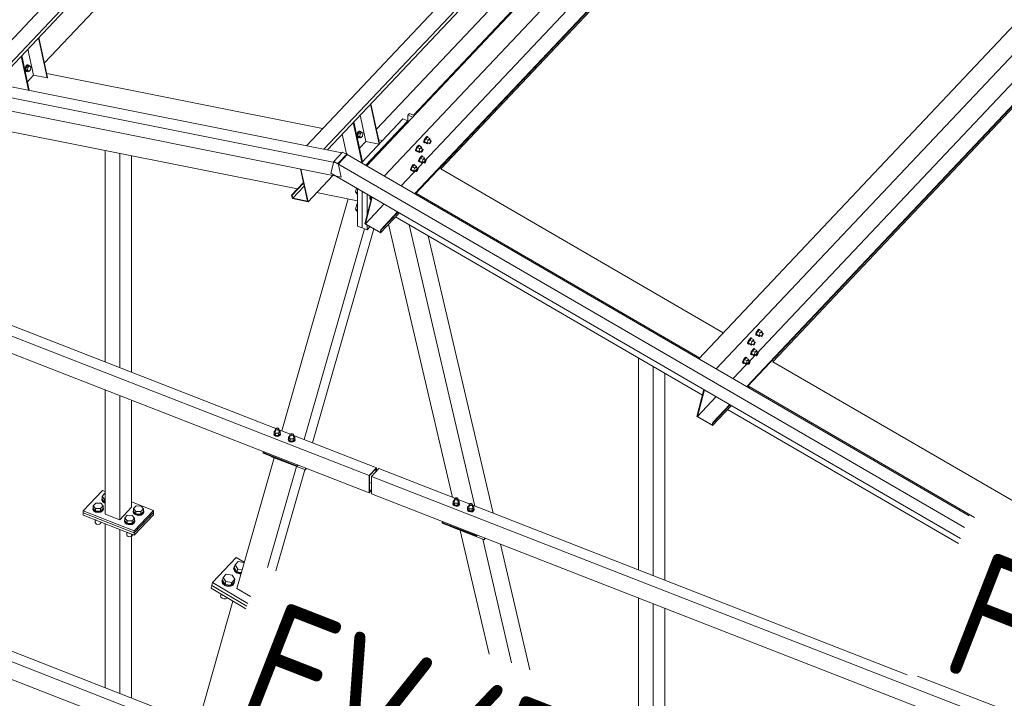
# Model space of a CAD drawing. Header units: millimetres. Extents: x -681 to 506, y -45 to 794.
# Tile 42 of 256: x -503 to -464, y 312 to 338. Entities that reach past the tile are written whole.
import ezdxf

# ---------------------------------------------------------------- set-up
doc = ezdxf.new("R2010")
doc.units = ezdxf.units.MM
doc.header["$LTSCALE"] = 0.6
doc.linetypes.add('XKITLINE00', pattern=[0])
for name, color, linetype, lineweight in [('Bolt', 7, 'Continuous', 0), ('Part', 2, 'Continuous', 0), ('PartMark', 3, 'Continuous', 0)]:
    doc.layers.add(name, color=color, linetype=linetype, lineweight=lineweight)
doc.styles.add('ISOCPEUR', font='ISOCPEUR.TTF')

msp = doc.modelspace()

# ---------------------------------------------------------------- linework, layer by layer
at = {"layer": 'Bolt', "color": 3, "linetype": 'XKITLINE00', "lineweight": 0}
for p, q in [((-502.762, 336.497), (-502.778, 336.43)), ((-502.778, 336.43), (-502.776, 336.366)), ((-502.776, 336.366), (-502.755, 336.321)), ((-502.73, 336.548), (-502.762, 336.497)), ((-502.755, 336.425), (-502.738, 336.492)), ((-502.753, 336.361), (-502.755, 336.425)), ((-502.731, 336.316), (-502.753, 336.361)), ((-502.731, 336.484), (-502.743, 336.371)), ((-502.743, 336.371), (-502.696, 336.321)), ((-502.743, 336.371), (-502.674, 336.357)), ((-502.738, 336.492), (-502.707, 336.544)), ((-502.671, 336.548), (-502.731, 336.484)), ((-502.731, 336.484), (-502.661, 336.471)), ((-502.693, 336.57), (-502.73, 336.548)), ((-502.707, 336.544), (-502.669, 336.566)), ((-502.693, 336.57), (-502.669, 336.566)), ((-502.674, 336.357), (-502.661, 336.471)), ((-502.626, 336.307), (-502.674, 336.357)), ((-502.671, 336.548), (-502.601, 336.534)), ((-502.669, 336.566), (-502.635, 336.552)), ((-502.661, 336.471), (-502.601, 336.534)), ((-502.635, 336.552), (-502.629, 336.54)), ((-502.566, 336.37), (-502.626, 336.307)), ((-502.601, 336.534), (-502.554, 336.484)), ((-502.554, 336.484), (-502.566, 336.37)), ((-502.755, 336.321), (-502.721, 336.308)), ((-502.697, 336.303), (-502.731, 336.316)), ((-502.721, 336.308), (-502.697, 336.303)), ((-502.674, 336.317), (-502.697, 336.303)), ((-502.696, 336.321), (-502.626, 336.307)), ((-489.754, 333.901), (-489.77, 333.834)), ((-489.77, 333.834), (-489.768, 333.769)), ((-489.768, 333.769), (-489.747, 333.725)), ((-489.722, 333.952), (-489.754, 333.901)), ((-489.747, 333.829), (-489.73, 333.896)), ((-489.744, 333.765), (-489.747, 333.829)), ((-489.747, 333.725), (-489.713, 333.711)), ((-489.723, 333.72), (-489.744, 333.765)), ((-489.723, 333.888), (-489.735, 333.775)), ((-489.735, 333.775), (-489.687, 333.724)), ((-489.735, 333.775), (-489.666, 333.761)), ((-489.73, 333.896), (-489.699, 333.947)), ((-489.663, 333.952), (-489.723, 333.888)), ((-489.723, 333.888), (-489.653, 333.874)), ((-489.689, 333.707), (-489.723, 333.72)), ((-489.684, 333.974), (-489.722, 333.952)), ((-489.713, 333.711), (-489.689, 333.707)), ((-489.699, 333.947), (-489.661, 333.969)), ((-489.666, 333.72), (-489.689, 333.707)), ((-489.687, 333.724), (-489.618, 333.71)), ((-489.684, 333.974), (-489.661, 333.969)), ((-489.666, 333.761), (-489.653, 333.874)), ((-489.618, 333.71), (-489.666, 333.761)), ((-489.663, 333.952), (-489.593, 333.938)), ((-489.661, 333.969), (-489.627, 333.956)), ((-489.653, 333.874), (-489.593, 333.938)), ((-489.627, 333.956), (-489.621, 333.943)), ((-489.558, 333.774), (-489.618, 333.71)), ((-489.593, 333.938), (-489.546, 333.888)), ((-489.546, 333.888), (-489.558, 333.774)), ((-487.104, 333.691), (-487.138, 333.631)), ((-487.079, 333.674), (-487.13, 333.568)), ((-487.115, 333.617), (-487.081, 333.677)), ((-487.066, 333.739), (-487.104, 333.691)), ((-487.081, 333.677), (-487.043, 333.726)), ((-487.016, 333.741), (-487.079, 333.674)), ((-486.986, 333.62), (-487.079, 333.674)), ((-487.035, 333.764), (-487.066, 333.739)), ((-487.043, 333.726), (-487.011, 333.75)), ((-487.018, 333.758), (-487.035, 333.764)), ((-487.018, 333.758), (-486.995, 333.744)), ((-487.016, 333.741), (-486.923, 333.687)), ((-487.011, 333.75), (-486.995, 333.744)), ((-486.995, 333.744), (-486.996, 333.729)), ((-486.923, 333.687), (-486.986, 333.62)), ((-486.91, 333.648), (-486.923, 333.687)), ((-486.921, 333.626), (-486.91, 333.648)), ((-487.455, 333.295), (-487.476, 333.24)), ((-487.421, 333.355), (-487.455, 333.295)), ((-487.453, 333.226), (-487.432, 333.281)), ((-487.396, 333.338), (-487.447, 333.232)), ((-487.432, 333.281), (-487.398, 333.341)), ((-487.383, 333.404), (-487.421, 333.355)), ((-487.398, 333.341), (-487.36, 333.39)), ((-487.333, 333.405), (-487.396, 333.338)), ((-487.303, 333.284), (-487.396, 333.338)), ((-487.352, 333.428), (-487.383, 333.404)), ((-487.36, 333.39), (-487.328, 333.415)), ((-487.354, 333.179), (-487.303, 333.284)), ((-487.335, 333.422), (-487.352, 333.428)), ((-487.335, 333.422), (-487.312, 333.408)), ((-487.333, 333.405), (-487.24, 333.351)), ((-487.328, 333.415), (-487.312, 333.408)), ((-487.312, 333.408), (-487.313, 333.393)), ((-487.24, 333.351), (-487.303, 333.284)), ((-487.255, 333.3), (-487.18, 333.257)), ((-487.227, 333.313), (-487.24, 333.351)), ((-487.238, 333.29), (-487.227, 333.313)), ((-487.204, 333.248), (-487.189, 333.26)), ((-487.189, 333.26), (-487.18, 333.257)), ((-487.18, 333.257), (-487.182, 333.239)), ((-487.161, 333.54), (-487.159, 333.575)), ((-487.161, 333.54), (-487.138, 333.526)), ((-487.138, 333.631), (-487.159, 333.575)), ((-487.138, 333.526), (-487.136, 333.562)), ((-487.122, 333.52), (-487.138, 333.526)), ((-487.136, 333.562), (-487.115, 333.617)), ((-487.037, 333.514), (-487.13, 333.568)), ((-487.13, 333.568), (-487.117, 333.53)), ((-487.112, 333.527), (-487.122, 333.52)), ((-487.117, 333.53), (-487.024, 333.476)), ((-487.037, 333.514), (-486.986, 333.62)), ((-487.037, 333.514), (-487.024, 333.476)), ((-487.024, 333.476), (-486.988, 333.514)), ((-487.009, 333.527), (-486.935, 333.484)), ((-486.938, 333.636), (-486.863, 333.593)), ((-486.935, 333.484), (-486.934, 333.502)), ((-486.927, 333.481), (-486.935, 333.484)), ((-486.934, 333.502), (-486.923, 333.529)), ((-486.911, 333.493), (-486.927, 333.481)), ((-486.923, 333.529), (-486.906, 333.559)), ((-486.892, 333.517), (-486.911, 333.493)), ((-486.906, 333.559), (-486.887, 333.584)), ((-486.875, 333.547), (-486.892, 333.517)), ((-486.887, 333.584), (-486.872, 333.596)), ((-486.865, 333.575), (-486.875, 333.547)), ((-486.872, 333.596), (-486.863, 333.593)), ((-486.863, 333.593), (-486.865, 333.575)), ((-487.478, 333.204), (-487.476, 333.24)), ((-487.478, 333.204), (-487.455, 333.191)), ((-487.455, 333.191), (-487.453, 333.226)), ((-487.439, 333.184), (-487.455, 333.191)), ((-487.354, 333.179), (-487.447, 333.232)), ((-487.447, 333.232), (-487.434, 333.194)), ((-487.429, 333.192), (-487.439, 333.184)), ((-487.434, 333.194), (-487.341, 333.14)), ((-487.335, 332.875), (-487.356, 332.82)), ((-487.354, 333.179), (-487.341, 333.14)), ((-487.341, 333.14), (-487.305, 333.179)), ((-487.301, 332.935), (-487.335, 332.875)), ((-487.277, 332.918), (-487.327, 332.813)), ((-487.326, 333.191), (-487.252, 333.148)), ((-487.312, 332.862), (-487.278, 332.922)), ((-487.263, 332.984), (-487.301, 332.935)), ((-487.278, 332.922), (-487.24, 332.97)), ((-487.214, 332.985), (-487.277, 332.918)), ((-487.184, 332.864), (-487.277, 332.918)), ((-487.232, 333.008), (-487.263, 332.984)), ((-487.252, 333.148), (-487.251, 333.166)), ((-487.244, 333.145), (-487.252, 333.148)), ((-487.251, 333.166), (-487.24, 333.193)), ((-487.228, 333.157), (-487.244, 333.145)), ((-487.24, 333.193), (-487.223, 333.223)), ((-487.24, 332.97), (-487.209, 332.995)), ((-487.215, 333.002), (-487.232, 333.008)), ((-487.209, 333.181), (-487.228, 333.157)), ((-487.223, 333.223), (-487.204, 333.248)), ((-487.215, 333.002), (-487.192, 332.989)), ((-487.214, 332.985), (-487.121, 332.931)), ((-487.192, 333.211), (-487.209, 333.181)), ((-487.209, 332.995), (-487.192, 332.989)), ((-487.192, 332.989), (-487.193, 332.973)), ((-487.182, 333.239), (-487.192, 333.211)), ((-487.121, 332.931), (-487.184, 332.864)), ((-487.135, 332.88), (-487.061, 332.837)), ((-487.108, 332.893), (-487.121, 332.931)), ((-487.118, 332.871), (-487.108, 332.893)), ((-487.676, 332.449), (-487.673, 332.484)), ((-487.652, 332.539), (-487.673, 332.484)), ((-487.618, 332.599), (-487.652, 332.539)), ((-487.65, 332.471), (-487.629, 332.526)), ((-487.594, 332.582), (-487.644, 332.477)), ((-487.629, 332.526), (-487.595, 332.586)), ((-487.581, 332.648), (-487.618, 332.599)), ((-487.595, 332.586), (-487.557, 332.635)), ((-487.531, 332.649), (-487.594, 332.582)), ((-487.501, 332.528), (-487.594, 332.582)), ((-487.549, 332.673), (-487.581, 332.648)), ((-487.557, 332.635), (-487.526, 332.659)), ((-487.551, 332.423), (-487.501, 332.528)), ((-487.532, 332.666), (-487.549, 332.673)), ((-487.532, 332.666), (-487.509, 332.653)), ((-487.531, 332.649), (-487.438, 332.595)), ((-487.526, 332.659), (-487.509, 332.653)), ((-487.509, 332.653), (-487.51, 332.637)), ((-487.438, 332.595), (-487.501, 332.528)), ((-487.452, 332.544), (-487.378, 332.501)), ((-487.425, 332.557), (-487.438, 332.595)), ((-487.436, 332.535), (-487.425, 332.557)), ((-487.421, 332.468), (-487.402, 332.492)), ((-487.402, 332.492), (-487.386, 332.504)), ((-487.379, 332.483), (-487.39, 332.456)), ((-487.386, 332.504), (-487.378, 332.501)), ((-487.378, 332.501), (-487.379, 332.483)), ((-487.359, 332.784), (-487.356, 332.82)), ((-487.359, 332.784), (-487.336, 332.771)), ((-487.336, 332.771), (-487.333, 332.806)), ((-487.319, 332.765), (-487.336, 332.771)), ((-487.333, 332.806), (-487.312, 332.862)), ((-487.234, 332.759), (-487.327, 332.813)), ((-487.327, 332.813), (-487.314, 332.774)), ((-487.31, 332.772), (-487.319, 332.765)), ((-487.314, 332.774), (-487.221, 332.721)), ((-487.234, 332.759), (-487.184, 332.864)), ((-487.234, 332.759), (-487.221, 332.721)), ((-487.221, 332.721), (-487.185, 332.759)), ((-487.207, 332.771), (-487.133, 332.728)), ((-487.133, 332.728), (-487.131, 332.746)), ((-487.124, 332.725), (-487.133, 332.728)), ((-487.131, 332.746), (-487.121, 332.774)), ((-487.109, 332.737), (-487.124, 332.725)), ((-487.121, 332.774), (-487.104, 332.804)), ((-487.09, 332.762), (-487.109, 332.737)), ((-487.104, 332.804), (-487.085, 332.828)), ((-487.073, 332.792), (-487.09, 332.762)), ((-487.085, 332.828), (-487.069, 332.84)), ((-487.062, 332.819), (-487.073, 332.792)), ((-487.069, 332.84), (-487.061, 332.837)), ((-487.061, 332.837), (-487.062, 332.819)), ((-487.676, 332.449), (-487.653, 332.435)), ((-487.653, 332.435), (-487.65, 332.471)), ((-487.636, 332.429), (-487.653, 332.435)), ((-487.551, 332.423), (-487.644, 332.477)), ((-487.644, 332.477), (-487.631, 332.439)), ((-487.627, 332.436), (-487.636, 332.429)), ((-487.631, 332.439), (-487.538, 332.385)), ((-487.551, 332.423), (-487.538, 332.385)), ((-487.538, 332.385), (-487.502, 332.423)), ((-487.524, 332.436), (-487.45, 332.392)), ((-487.45, 332.392), (-487.448, 332.41)), ((-487.441, 332.389), (-487.45, 332.392)), ((-487.448, 332.41), (-487.438, 332.438)), ((-487.426, 332.402), (-487.441, 332.389)), ((-487.438, 332.438), (-487.421, 332.468)), ((-487.407, 332.426), (-487.426, 332.402)), ((-487.39, 332.456), (-487.407, 332.426)), ((-489.826, 331.599), (-489.786, 331.746)), ((-489.757, 331.572), (-489.826, 331.599)), ((-489.826, 331.599), (-489.766, 331.509)), ((-489.766, 331.509), (-489.757, 331.506)), ((-489.273, 331.373), (-489.263, 331.442)), ((-489.273, 331.373), (-489.256, 331.298)), ((-489.235, 331.358), (-489.226, 331.421)), ((-489.219, 331.286), (-489.235, 331.358)), ((-489.228, 331.366), (-489.215, 331.414)), ((-489.201, 331.355), (-489.228, 331.366)), ((-489.228, 331.366), (-489.206, 331.333)), ((-489.766, 331.135), (-489.826, 330.918)), ((-489.757, 331.145), (-489.766, 331.135)), ((-489.766, 331.135), (-489.757, 331.131)), ((-489.256, 331.298), (-489.22, 331.282)), ((-489.757, 330.891), (-489.826, 330.918)), ((-489.826, 330.918), (-489.766, 330.829)), ((-489.766, 330.829), (-489.757, 330.825)), ((-474.153, 325.989), (-474.151, 326.024)), ((-474.153, 325.989), (-474.13, 325.975)), ((-474.13, 326.079), (-474.151, 326.024)), ((-474.096, 326.139), (-474.13, 326.079)), ((-474.13, 325.975), (-474.128, 326.011)), ((-474.114, 325.969), (-474.13, 325.975)), ((-474.128, 326.011), (-474.106, 326.066)), ((-474.071, 326.122), (-474.122, 326.017)), ((-474.029, 325.963), (-474.122, 326.017)), ((-474.122, 326.017), (-474.109, 325.979)), ((-474.104, 325.976), (-474.114, 325.969)), ((-474.109, 325.979), (-474.016, 325.925)), ((-474.106, 326.066), (-474.072, 326.126)), ((-474.058, 326.188), (-474.096, 326.139)), ((-474.072, 326.126), (-474.035, 326.175)), ((-474.008, 326.189), (-474.071, 326.122)), ((-473.978, 326.068), (-474.071, 326.122)), ((-474.027, 326.213), (-474.058, 326.188)), ((-474.035, 326.175), (-474.003, 326.199)), ((-474.029, 325.963), (-473.978, 326.068)), ((-474.029, 325.963), (-474.016, 325.925)), ((-474.01, 326.206), (-474.027, 326.213)), ((-474.016, 325.925), (-473.98, 325.963)), ((-474.01, 326.206), (-473.987, 326.193)), ((-474.008, 326.189), (-473.915, 326.135)), ((-474.003, 326.199), (-473.987, 326.193)), ((-474.001, 325.976), (-473.927, 325.932)), ((-473.987, 326.193), (-473.988, 326.177)), ((-473.915, 326.135), (-473.978, 326.068)), ((-473.93, 326.084), (-473.855, 326.041)), ((-473.927, 325.932), (-473.926, 325.95)), ((-473.919, 325.929), (-473.927, 325.932)), ((-473.926, 325.95), (-473.915, 325.978)), ((-473.903, 325.942), (-473.919, 325.929)), ((-473.902, 326.097), (-473.915, 326.135)), ((-473.915, 325.978), (-473.898, 326.008)), ((-473.913, 326.075), (-473.902, 326.097)), ((-473.884, 325.966), (-473.903, 325.942)), ((-473.898, 326.008), (-473.879, 326.032)), ((-473.867, 325.996), (-473.884, 325.966)), ((-473.879, 326.032), (-473.864, 326.044)), ((-473.857, 326.024), (-473.867, 325.996)), ((-473.864, 326.044), (-473.855, 326.041)), ((-473.855, 326.041), (-473.857, 326.024)), ((-474.47, 325.653), (-474.468, 325.688)), ((-474.47, 325.653), (-474.447, 325.639)), ((-474.447, 325.744), (-474.468, 325.688)), ((-474.413, 325.804), (-474.447, 325.744)), ((-474.447, 325.639), (-474.445, 325.675)), ((-474.431, 325.633), (-474.447, 325.639)), ((-474.445, 325.675), (-474.424, 325.73)), ((-474.388, 325.786), (-474.439, 325.681)), ((-474.346, 325.627), (-474.439, 325.681)), ((-474.439, 325.681), (-474.426, 325.643)), ((-474.421, 325.64), (-474.431, 325.633)), ((-474.426, 325.643), (-474.333, 325.589)), ((-474.424, 325.73), (-474.39, 325.79)), ((-474.375, 325.852), (-474.413, 325.804)), ((-474.39, 325.79), (-474.352, 325.839)), ((-474.325, 325.853), (-474.388, 325.786)), ((-474.295, 325.733), (-474.388, 325.786)), ((-474.344, 325.877), (-474.375, 325.852)), ((-474.352, 325.839), (-474.32, 325.863)), ((-474.346, 325.627), (-474.295, 325.733)), ((-474.346, 325.627), (-474.333, 325.589)), ((-474.327, 325.87), (-474.344, 325.877)), ((-474.333, 325.589), (-474.297, 325.627)), ((-474.327, 325.87), (-474.304, 325.857)), ((-474.325, 325.853), (-474.232, 325.799)), ((-474.32, 325.863), (-474.304, 325.857)), ((-474.318, 325.64), (-474.244, 325.597)), ((-474.304, 325.857), (-474.305, 325.842)), ((-474.232, 325.799), (-474.295, 325.733)), ((-474.247, 325.749), (-474.172, 325.705)), ((-474.244, 325.597), (-474.243, 325.614)), ((-474.236, 325.593), (-474.244, 325.597)), ((-474.243, 325.614), (-474.232, 325.642)), ((-474.22, 325.606), (-474.236, 325.593)), ((-474.219, 325.761), (-474.232, 325.799)), ((-474.232, 325.642), (-474.215, 325.672)), ((-474.23, 325.739), (-474.219, 325.761)), ((-474.201, 325.63), (-474.22, 325.606)), ((-474.215, 325.672), (-474.196, 325.696)), ((-474.184, 325.66), (-474.201, 325.63)), ((-474.196, 325.696), (-474.181, 325.709)), ((-474.174, 325.688), (-474.184, 325.66)), ((-474.181, 325.709), (-474.172, 325.705)), ((-474.172, 325.705), (-474.174, 325.688)), ((-474.351, 325.233), (-474.348, 325.269)), ((-474.351, 325.233), (-474.328, 325.22)), ((-474.327, 325.324), (-474.348, 325.269)), ((-474.328, 325.22), (-474.325, 325.255)), ((-474.311, 325.213), (-474.328, 325.22)), ((-474.293, 325.384), (-474.327, 325.324)), ((-474.325, 325.255), (-474.304, 325.31)), ((-474.269, 325.367), (-474.319, 325.261)), ((-474.226, 325.208), (-474.319, 325.261)), ((-474.319, 325.261), (-474.306, 325.223)), ((-474.302, 325.221), (-474.311, 325.213)), ((-474.306, 325.223), (-474.213, 325.169)), ((-474.304, 325.31), (-474.27, 325.37)), ((-474.255, 325.433), (-474.293, 325.384)), ((-474.27, 325.37), (-474.232, 325.419)), ((-474.206, 325.434), (-474.269, 325.367)), ((-474.176, 325.313), (-474.269, 325.367)), ((-474.224, 325.457), (-474.255, 325.433)), ((-474.232, 325.419), (-474.201, 325.444)), ((-474.226, 325.208), (-474.176, 325.313)), ((-474.226, 325.208), (-474.213, 325.169)), ((-474.207, 325.451), (-474.224, 325.457)), ((-474.213, 325.169), (-474.177, 325.208)), ((-474.207, 325.451), (-474.184, 325.437)), ((-474.206, 325.434), (-474.113, 325.38)), ((-474.201, 325.444), (-474.184, 325.437)), ((-474.199, 325.22), (-474.125, 325.177)), ((-474.184, 325.437), (-474.185, 325.422)), ((-474.113, 325.38), (-474.176, 325.313)), ((-474.127, 325.329), (-474.053, 325.286)), ((-474.125, 325.177), (-474.123, 325.195)), ((-474.116, 325.174), (-474.125, 325.177)), ((-474.123, 325.195), (-474.113, 325.222)), ((-474.101, 325.186), (-474.116, 325.174)), ((-474.1, 325.341), (-474.113, 325.38)), ((-474.113, 325.222), (-474.096, 325.252)), ((-474.11, 325.319), (-474.1, 325.341)), ((-474.082, 325.21), (-474.101, 325.186)), ((-474.096, 325.252), (-474.077, 325.277)), ((-474.065, 325.24), (-474.082, 325.21)), ((-474.077, 325.277), (-474.061, 325.289)), ((-474.054, 325.268), (-474.065, 325.24)), ((-474.061, 325.289), (-474.053, 325.286)), ((-474.053, 325.286), (-474.054, 325.268)), ((-474.668, 324.897), (-474.665, 324.933)), ((-474.668, 324.897), (-474.645, 324.884)), ((-474.644, 324.988), (-474.665, 324.933)), ((-474.645, 324.884), (-474.642, 324.919)), ((-474.628, 324.877), (-474.645, 324.884)), ((-474.61, 325.048), (-474.644, 324.988)), ((-474.642, 324.919), (-474.621, 324.975)), ((-474.586, 325.031), (-474.636, 324.926)), ((-474.543, 324.872), (-474.636, 324.926)), ((-474.636, 324.926), (-474.623, 324.887)), ((-474.619, 324.885), (-474.628, 324.877)), ((-474.623, 324.887), (-474.53, 324.833)), ((-474.621, 324.975), (-474.587, 325.035)), ((-474.572, 325.097), (-474.61, 325.048)), ((-474.587, 325.035), (-474.549, 325.083)), ((-474.523, 325.098), (-474.586, 325.031)), ((-474.493, 324.977), (-474.586, 325.031)), ((-474.541, 325.121), (-474.572, 325.097)), ((-474.549, 325.083), (-474.518, 325.108)), ((-474.543, 324.872), (-474.493, 324.977)), ((-474.543, 324.872), (-474.53, 324.833)), ((-474.524, 325.115), (-474.541, 325.121)), ((-474.53, 324.833), (-474.494, 324.872)), ((-474.524, 325.115), (-474.501, 325.101)), ((-474.523, 325.098), (-474.43, 325.044)), ((-474.518, 325.108), (-474.501, 325.101)), ((-474.516, 324.884), (-474.442, 324.841)), ((-474.501, 325.101), (-474.502, 325.086)), ((-474.43, 325.044), (-474.493, 324.977)), ((-474.444, 324.993), (-474.37, 324.95)), ((-474.442, 324.841), (-474.44, 324.859)), ((-474.433, 324.838), (-474.442, 324.841)), ((-474.44, 324.859), (-474.43, 324.886)), ((-474.418, 324.85), (-474.433, 324.838)), ((-474.417, 325.006), (-474.43, 325.044)), ((-474.43, 324.886), (-474.413, 324.916)), ((-474.427, 324.983), (-474.417, 325.006)), ((-474.399, 324.875), (-474.418, 324.85)), ((-474.413, 324.916), (-474.394, 324.941)), ((-474.382, 324.905), (-474.399, 324.875)), ((-474.394, 324.941), (-474.378, 324.953)), ((-474.371, 324.932), (-474.382, 324.905)), ((-474.378, 324.953), (-474.37, 324.95)), ((-474.37, 324.95), (-474.371, 324.932)), ((-493.032, 322.121), (-493.021, 322.146)), ((-493.016, 322.077), (-493.032, 322.121)), ((-493.032, 322.099), (-493.032, 322.121)), ((-493.032, 322.099), (-493.016, 322.056)), ((-492.966, 322.264), (-493.021, 322.205)), ((-493.021, 322.205), (-492.962, 322.137)), ((-493.021, 322.12), (-493.021, 322.205)), ((-492.962, 322.052), (-493.021, 322.12)), ((-492.968, 322.045), (-493.016, 322.077)), ((-492.966, 322.307), (-492.956, 322.328)), ((-492.958, 322.285), (-492.966, 322.307)), ((-492.966, 322.205), (-492.966, 322.307)), ((-492.962, 322.137), (-492.841, 322.135)), ((-492.962, 322.137), (-492.962, 322.052)), ((-492.934, 322.269), (-492.958, 322.285)), ((-492.956, 322.328), (-492.931, 322.343)), ((-492.901, 322.263), (-492.934, 322.269)), ((-492.931, 322.343), (-492.898, 322.349)), ((-492.867, 322.268), (-492.901, 322.263)), ((-492.898, 322.349), (-492.865, 322.343)), ((-492.842, 322.284), (-492.867, 322.268)), ((-492.865, 322.343), (-492.841, 322.326)), ((-492.833, 322.305), (-492.842, 322.284)), ((-492.841, 322.326), (-492.833, 322.305)), ((-492.841, 322.135), (-492.777, 322.202)), ((-492.841, 322.05), (-492.841, 322.135)), ((-492.841, 322.05), (-492.777, 322.117)), ((-492.785, 322.074), (-492.835, 322.043)), ((-492.833, 322.203), (-492.833, 322.305)), ((-492.833, 322.267), (-492.777, 322.202)), ((-492.766, 322.117), (-492.785, 322.074)), ((-492.785, 322.053), (-492.766, 322.095)), ((-492.777, 322.202), (-492.777, 322.117)), ((-492.777, 322.147), (-492.766, 322.117)), ((-492.766, 322.095), (-492.766, 322.117)), ((-492.396, 322.085), (-492.386, 322.106)), ((-492.388, 322.063), (-492.396, 322.085)), ((-492.396, 321.982), (-492.396, 322.085)), ((-492.386, 322.106), (-492.361, 322.121)), ((-492.361, 322.121), (-492.328, 322.126)), ((-492.328, 322.126), (-492.295, 322.12)), ((-492.295, 322.12), (-492.271, 322.104)), ((-492.263, 322.083), (-492.272, 322.061)), ((-492.271, 322.104), (-492.263, 322.083)), ((-492.263, 321.981), (-492.263, 322.083)), ((-493.016, 322.056), (-492.968, 322.024)), ((-492.902, 322.033), (-492.968, 322.045)), ((-492.968, 322.024), (-492.902, 322.012)), ((-492.962, 322.052), (-492.841, 322.05)), ((-492.835, 322.043), (-492.902, 322.033)), ((-492.902, 322.012), (-492.835, 322.022)), ((-492.835, 322.022), (-492.785, 322.053)), ((-492.463, 321.898), (-492.451, 321.923)), ((-492.446, 321.855), (-492.463, 321.898)), ((-492.463, 321.877), (-492.463, 321.898)), ((-492.463, 321.877), (-492.446, 321.834)), ((-492.396, 322.042), (-492.451, 321.983)), ((-492.451, 321.983), (-492.392, 321.914)), ((-492.451, 321.898), (-492.451, 321.983)), ((-492.392, 321.829), (-492.451, 321.898)), ((-492.398, 321.823), (-492.446, 321.855)), ((-492.446, 321.834), (-492.398, 321.802)), ((-492.332, 321.811), (-492.398, 321.823)), ((-492.398, 321.802), (-492.332, 321.789)), ((-492.392, 321.914), (-492.271, 321.913)), ((-492.392, 321.914), (-492.392, 321.829)), ((-492.392, 321.829), (-492.271, 321.828)), ((-492.364, 322.047), (-492.388, 322.063)), ((-492.331, 322.041), (-492.364, 322.047)), ((-492.265, 321.821), (-492.332, 321.811)), ((-492.332, 321.789), (-492.265, 321.8)), ((-492.297, 322.046), (-492.331, 322.041)), ((-492.272, 322.061), (-492.297, 322.046)), ((-492.271, 321.913), (-492.207, 321.98)), ((-492.271, 321.828), (-492.271, 321.913)), ((-492.271, 321.828), (-492.207, 321.895)), ((-492.215, 321.852), (-492.265, 321.821)), ((-492.265, 321.8), (-492.215, 321.831)), ((-492.263, 322.044), (-492.207, 321.98)), ((-492.196, 321.894), (-492.215, 321.852)), ((-492.215, 321.831), (-492.196, 321.873)), ((-492.207, 321.98), (-492.207, 321.895)), ((-492.207, 321.925), (-492.196, 321.894)), ((-492.196, 321.873), (-492.196, 321.894)), ((-499.758, 319.666), (-499.658, 319.772)), ((-499.658, 319.772), (-499.636, 319.771)), ((-500.103, 319.3), (-500.004, 319.405)), ((-500.004, 319.405), (-499.811, 319.403)), ((-499.811, 319.403), (-499.719, 319.294)), ((-499.771, 319.56), (-499.758, 319.589)), ((-499.745, 319.493), (-499.771, 319.56)), ((-499.771, 319.534), (-499.771, 319.56)), ((-499.745, 319.468), (-499.771, 319.534)), ((-499.758, 319.56), (-499.758, 319.666)), ((-499.665, 319.558), (-499.758, 319.666)), ((-499.665, 319.451), (-499.758, 319.56)), ((-499.672, 319.444), (-499.745, 319.493)), ((-499.745, 319.468), (-499.672, 319.418)), ((-499.672, 319.444), (-499.636, 319.437)), ((-499.672, 319.418), (-499.636, 319.412)), ((-499.665, 319.451), (-499.665, 319.558)), ((-499.665, 319.558), (-499.636, 319.557)), ((-499.636, 319.451), (-499.665, 319.451)), ((-486.018, 319.384), (-486.006, 319.41)), ((-486.001, 319.341), (-486.018, 319.384)), ((-486.018, 319.363), (-486.018, 319.384)), ((-485.951, 319.528), (-486.006, 319.469)), ((-486.006, 319.469), (-485.948, 319.401)), ((-486.006, 319.384), (-486.006, 319.469)), ((-486.006, 319.384), (-485.948, 319.316)), ((-485.951, 319.571), (-485.942, 319.592)), ((-485.943, 319.549), (-485.951, 319.571)), ((-485.951, 319.469), (-485.951, 319.571)), ((-485.826, 319.399), (-485.948, 319.401)), ((-485.948, 319.401), (-485.948, 319.316)), ((-485.919, 319.533), (-485.943, 319.549)), ((-485.942, 319.592), (-485.917, 319.607)), ((-485.886, 319.527), (-485.919, 319.533)), ((-485.917, 319.607), (-485.883, 319.613)), ((-485.853, 319.532), (-485.886, 319.527)), ((-485.883, 319.613), (-485.85, 319.606)), ((-485.828, 319.548), (-485.853, 319.532)), ((-485.85, 319.606), (-485.826, 319.59)), ((-485.818, 319.569), (-485.828, 319.548)), ((-485.826, 319.59), (-485.818, 319.569)), ((-485.763, 319.466), (-485.826, 319.399)), ((-485.826, 319.399), (-485.826, 319.314)), ((-485.826, 319.314), (-485.763, 319.381)), ((-485.818, 319.467), (-485.818, 319.569)), ((-485.818, 319.531), (-485.763, 319.466)), ((-485.751, 319.381), (-485.771, 319.338)), ((-485.763, 319.466), (-485.763, 319.381)), ((-485.763, 319.411), (-485.751, 319.381)), ((-485.751, 319.359), (-485.751, 319.381)), ((-485.381, 319.348), (-485.372, 319.37)), ((-485.372, 319.37), (-485.347, 319.385)), ((-485.347, 319.385), (-485.313, 319.39)), ((-485.313, 319.39), (-485.28, 319.384)), ((-485.28, 319.384), (-485.256, 319.368)), ((-485.256, 319.368), (-485.248, 319.347)), ((-500.117, 319.193), (-500.103, 319.222)), ((-500.091, 319.127), (-500.117, 319.193)), ((-500.117, 319.168), (-500.117, 319.193)), ((-500.091, 319.101), (-500.117, 319.168)), ((-500.103, 319.193), (-500.103, 319.3)), ((-500.011, 319.191), (-500.103, 319.3)), ((-500.011, 319.085), (-500.103, 319.193)), ((-500.018, 319.078), (-500.091, 319.127)), ((-500.091, 319.101), (-500.018, 319.052)), ((-499.916, 319.058), (-500.018, 319.078)), ((-500.018, 319.052), (-499.916, 319.033)), ((-500.011, 319.085), (-500.011, 319.191)), ((-499.818, 319.189), (-500.011, 319.191)), ((-500.011, 319.085), (-499.818, 319.082)), ((-499.812, 319.075), (-499.916, 319.058)), ((-499.916, 319.033), (-499.812, 319.049)), ((-499.719, 319.294), (-499.818, 319.189)), ((-499.818, 319.082), (-499.818, 319.189)), ((-499.818, 319.082), (-499.719, 319.188)), ((-499.735, 319.122), (-499.812, 319.075)), ((-499.812, 319.049), (-499.735, 319.097)), ((-499.706, 319.188), (-499.735, 319.122)), ((-499.735, 319.097), (-499.706, 319.162)), ((-499.719, 319.188), (-499.719, 319.294)), ((-499.719, 319.222), (-499.706, 319.188)), ((-499.706, 319.162), (-499.706, 319.188)), ((-498.536, 319.078), (-498.523, 319.107)), ((-498.511, 319.012), (-498.536, 319.078)), ((-498.536, 319.053), (-498.536, 319.078)), ((-498.511, 318.986), (-498.536, 319.053)), ((-498.523, 319.184), (-498.423, 319.29)), ((-498.523, 319.078), (-498.523, 319.184)), ((-498.43, 319.076), (-498.523, 319.184)), ((-498.43, 318.97), (-498.523, 319.078)), ((-498.437, 318.962), (-498.511, 319.012)), ((-498.511, 318.986), (-498.437, 318.937)), ((-498.43, 318.97), (-498.43, 319.076)), ((-498.238, 319.073), (-498.43, 319.076)), ((-498.423, 319.29), (-498.23, 319.287)), ((-498.138, 319.179), (-498.238, 319.073)), ((-498.238, 318.967), (-498.138, 319.073)), ((-498.238, 318.967), (-498.238, 319.073)), ((-498.155, 319.007), (-498.231, 318.959)), ((-498.231, 318.934), (-498.155, 318.981)), ((-498.23, 319.287), (-498.138, 319.179)), ((-498.125, 319.072), (-498.155, 319.007)), ((-498.155, 318.981), (-498.125, 319.047)), ((-498.138, 319.073), (-498.138, 319.179)), ((-498.138, 319.107), (-498.125, 319.072)), ((-498.125, 319.047), (-498.125, 319.072)), ((-486.018, 319.363), (-486.001, 319.32)), ((-485.954, 319.309), (-486.001, 319.341)), ((-486.001, 319.32), (-485.954, 319.288)), ((-485.887, 319.297), (-485.954, 319.309)), ((-485.954, 319.288), (-485.887, 319.276)), ((-485.948, 319.316), (-485.826, 319.314)), ((-485.82, 319.307), (-485.887, 319.297)), ((-485.887, 319.276), (-485.82, 319.286)), ((-485.771, 319.338), (-485.82, 319.307)), ((-485.82, 319.286), (-485.771, 319.317)), ((-485.771, 319.317), (-485.751, 319.359)), ((-485.448, 319.162), (-485.437, 319.187)), ((-485.432, 319.119), (-485.448, 319.162)), ((-485.448, 319.141), (-485.448, 319.162)), ((-485.448, 319.141), (-485.432, 319.098)), ((-485.381, 319.306), (-485.437, 319.247)), ((-485.437, 319.247), (-485.378, 319.178)), ((-485.437, 319.162), (-485.437, 319.247)), ((-485.437, 319.162), (-485.378, 319.093)), ((-485.384, 319.087), (-485.432, 319.119)), ((-485.432, 319.098), (-485.384, 319.066)), ((-485.318, 319.075), (-485.384, 319.087)), ((-485.384, 319.066), (-485.318, 319.053)), ((-485.373, 319.327), (-485.381, 319.348)), ((-485.381, 319.246), (-485.381, 319.348)), ((-485.256, 319.177), (-485.378, 319.178)), ((-485.378, 319.178), (-485.378, 319.093)), ((-485.378, 319.093), (-485.256, 319.092)), ((-485.349, 319.311), (-485.373, 319.327)), ((-485.316, 319.305), (-485.349, 319.311)), ((-485.251, 319.085), (-485.318, 319.075)), ((-485.318, 319.053), (-485.251, 319.064)), ((-485.283, 319.31), (-485.316, 319.305)), ((-485.258, 319.325), (-485.283, 319.31)), ((-485.248, 319.347), (-485.258, 319.325)), ((-485.193, 319.244), (-485.256, 319.177)), ((-485.256, 319.177), (-485.256, 319.092)), ((-485.256, 319.092), (-485.193, 319.159)), ((-485.201, 319.116), (-485.251, 319.085)), ((-485.251, 319.064), (-485.201, 319.095)), ((-485.248, 319.244), (-485.248, 319.347)), ((-485.248, 319.308), (-485.193, 319.244)), ((-485.181, 319.158), (-485.201, 319.116)), ((-485.201, 319.095), (-485.181, 319.137)), ((-485.193, 319.244), (-485.193, 319.159)), ((-485.193, 319.188), (-485.181, 319.158)), ((-485.181, 319.137), (-485.181, 319.158)), ((-500.029, 318.748), (-500.011, 318.727)), ((-500.022, 318.639), (-500.022, 318.741)), ((-500.008, 318.603), (-500.022, 318.639)), ((-500.011, 318.727), (-500.011, 318.741)), ((-500.011, 318.727), (-499.974, 318.727)), ((-500.008, 318.603), (-499.969, 318.576)), ((-499.858, 318.575), (-499.816, 318.6)), ((-499.816, 318.6), (-499.8, 318.636)), ((-499.8, 318.636), (-499.8, 318.659)), ((-498.882, 318.712), (-498.869, 318.741)), ((-498.856, 318.645), (-498.882, 318.712)), ((-498.882, 318.686), (-498.882, 318.712)), ((-498.856, 318.62), (-498.882, 318.686)), ((-498.869, 318.818), (-498.769, 318.924)), ((-498.869, 318.712), (-498.869, 318.818)), ((-498.776, 318.71), (-498.869, 318.818)), ((-498.776, 318.603), (-498.869, 318.712)), ((-498.783, 318.596), (-498.856, 318.645)), ((-498.856, 318.62), (-498.783, 318.57)), ((-498.681, 318.577), (-498.783, 318.596)), ((-498.776, 318.603), (-498.776, 318.71)), ((-498.584, 318.707), (-498.776, 318.71)), ((-498.776, 318.603), (-498.584, 318.6)), ((-498.769, 318.924), (-498.576, 318.921)), ((-498.484, 318.813), (-498.584, 318.707)), ((-498.584, 318.6), (-498.584, 318.707)), ((-498.584, 318.6), (-498.484, 318.706)), ((-498.5, 318.64), (-498.577, 318.593)), ((-498.577, 318.568), (-498.5, 318.615)), ((-498.576, 318.921), (-498.484, 318.813)), ((-498.471, 318.706), (-498.5, 318.64)), ((-498.5, 318.615), (-498.471, 318.681)), ((-498.484, 318.706), (-498.484, 318.813)), ((-498.484, 318.74), (-498.471, 318.706)), ((-498.471, 318.681), (-498.471, 318.706)), ((-498.335, 318.943), (-498.437, 318.962)), ((-498.437, 318.937), (-498.335, 318.918)), ((-498.43, 318.97), (-498.238, 318.967)), ((-498.231, 318.959), (-498.335, 318.943)), ((-498.335, 318.918), (-498.231, 318.934)), ((-499.969, 318.576), (-499.913, 318.566)), ((-499.913, 318.566), (-499.858, 318.575)), ((-498.794, 318.267), (-498.776, 318.246)), ((-498.787, 318.157), (-498.787, 318.259)), ((-498.783, 318.57), (-498.681, 318.551)), ((-498.776, 318.246), (-498.776, 318.26)), ((-498.776, 318.246), (-498.739, 318.245)), ((-498.577, 318.593), (-498.681, 318.577)), ((-498.681, 318.551), (-498.577, 318.568)), ((-498.774, 318.121), (-498.787, 318.157)), ((-498.774, 318.121), (-498.734, 318.095)), ((-498.734, 318.095), (-498.679, 318.084)), ((-498.679, 318.084), (-498.623, 318.093)), ((-498.623, 318.093), (-498.581, 318.119)), ((-498.581, 318.119), (-498.565, 318.154)), ((-498.565, 318.154), (-498.565, 318.177)), ((-494.549, 316.98), (-494.429, 317.107)), ((-494.429, 317.107), (-494.203, 317.071)), ((-494.197, 317.062), (-494.203, 317.071)), ((-494.603, 316.84), (-494.594, 316.87)), ((-494.603, 316.84), (-494.575, 316.747)), ((-494.594, 316.87), (-494.558, 316.954)), ((-494.566, 316.776), (-494.594, 316.87)), ((-494.581, 316.868), (-494.549, 316.98)), ((-494.474, 316.705), (-494.581, 316.868)), ((-494.575, 316.747), (-494.49, 316.668)), ((-494.481, 316.698), (-494.566, 316.776)), ((-494.558, 316.954), (-494.556, 316.955)), ((-494.442, 316.817), (-494.549, 316.98)), ((-494.49, 316.668), (-494.371, 316.625)), ((-494.362, 316.655), (-494.481, 316.698)), ((-494.474, 316.705), (-494.442, 316.817)), ((-494.306, 316.678), (-494.474, 316.705)), ((-494.274, 316.79), (-494.442, 316.817)), ((-495.064, 316.352), (-495.055, 316.382)), ((-495.064, 316.352), (-495.036, 316.258)), ((-495.055, 316.382), (-495.019, 316.465)), ((-495.027, 316.288), (-495.055, 316.382)), ((-495.042, 316.38), (-495.01, 316.491)), ((-495.042, 316.38), (-494.935, 316.217)), ((-494.942, 316.209), (-495.027, 316.288)), ((-495.019, 316.465), (-495.017, 316.466)), ((-495.01, 316.491), (-494.89, 316.618)), ((-494.903, 316.329), (-495.01, 316.491)), ((-494.935, 316.217), (-494.903, 316.329)), ((-494.677, 316.293), (-494.903, 316.329)), ((-494.89, 316.618), (-494.664, 316.582)), ((-494.709, 316.181), (-494.589, 316.308)), ((-494.709, 316.181), (-494.677, 316.293)), ((-494.557, 316.419), (-494.677, 316.293)), ((-494.664, 316.582), (-494.557, 316.419)), ((-494.576, 316.305), (-494.612, 316.222)), ((-494.589, 316.308), (-494.557, 316.419)), ((-494.584, 316.276), (-494.576, 316.305)), ((-494.583, 316.329), (-494.576, 316.305)), ((-494.371, 316.625), (-494.321, 316.627)), ((-494.312, 316.657), (-494.362, 316.655)), ((-495.036, 316.258), (-494.951, 316.179)), ((-494.951, 316.179), (-494.832, 316.137)), ((-494.824, 316.166), (-494.942, 316.209)), ((-494.935, 316.217), (-494.709, 316.181)), ((-494.832, 316.137), (-494.711, 316.141)), ((-494.703, 316.171), (-494.824, 316.166)), ((-494.711, 316.141), (-494.621, 316.192)), ((-494.612, 316.222), (-494.703, 316.171)), ((-494.621, 316.192), (-494.584, 316.276)), ((-495.117, 315.767), (-495.098, 315.833)), ((-495.117, 315.767), (-495.102, 315.716)), ((-495.102, 315.716), (-495.056, 315.673)), ((-495.057, 315.791), (-495.076, 315.82)), ((-495.057, 315.791), (-495.053, 315.806)), ((-495.017, 315.785), (-495.057, 315.791)), ((-495.056, 315.673), (-494.991, 315.65)), ((-494.991, 315.65), (-494.925, 315.653)), ((-494.925, 315.653), (-494.875, 315.68)), ((-494.875, 315.68), (-494.869, 315.696))]:
    msp.add_line(p, q, dxfattribs=at)
at = {"layer": 'Part', "color": 2, "linetype": 'XKITLINE00', "lineweight": 0}
for p, q in [((-504.071, 335.865), (-467.359, 374.753)), ((-503.937, 335.838), (-467.329, 374.617)), ((-488.707, 332.209), (-451.988, 371.104)), ((-488.047, 331.826), (-452.379, 369.608)), ((-487.514, 331.517), (-451.777, 369.372)), ((-487.496, 331.506), (-451.759, 369.361)), ((-486.488, 332.491), (-451.788, 369.248)), ((-502.015, 336.648), (-471.553, 368.916)), ((-475.697, 324.659), (-438.98, 363.553)), ((-475.037, 324.277), (-439.371, 362.057)), ((-474.505, 323.967), (-438.769, 361.821)), ((-474.486, 323.957), (-438.751, 361.81)), ((-473.48, 324.94), (-438.78, 361.697)), ((-504.758, 336.002), (-485.175, 356.747)), ((-491.752, 333.404), (-479.733, 346.136)), ((-491.065, 333.266), (-479.301, 345.728)), ((-490.932, 333.24), (-479.217, 345.649)), ((-489.007, 334.051), (-478.604, 345.071)), ((-489.395, 332.608), (-478.089, 344.584)), ((-478.114, 344.608), (-487.563, 334.599)), ((-544.567, 341.36), (-489.299, 319.803)), ((-543.641, 341.68), (-489.299, 320.484)), ((-476.385, 325.058), (-462.13, 340.158)), ((-514.638, 337.977), (-490.36, 333.125)), ((-501.908, 336.059), (-502.249, 337.627)), ((-501.891, 336.077), (-502.231, 337.646)), ((-502.438, 336.164), (-502.661, 337.191)), ((-512.349, 337.084), (-490.508, 332.72)), ((-502.633, 335.578), (-502.923, 336.913)), ((-502.611, 335.573), (-502.906, 336.931)), ((-509.605, 336.013), (-490.39, 332.174)), ((-502.683, 335.905), (-502.438, 336.164)), ((-502.438, 336.164), (-501.908, 336.059)), ((-501.924, 336.229), (-491.121, 334.072)), ((-501.908, 336.059), (-501.891, 336.077)), ((-488.901, 333.467), (-489.241, 335.031)), ((-488.884, 333.485), (-489.223, 335.049)), ((-489.43, 333.568), (-489.653, 334.595)), ((-487.97, 334.453), (-489.6, 332.727)), ((-487.78, 334.379), (-487.97, 334.453)), ((-487.776, 334.598), (-487.718, 334.659)), ((-487.776, 334.378), (-487.776, 334.598)), ((-487.776, 334.598), (-487.586, 334.524)), ((-487.718, 334.659), (-487.528, 334.585)), ((-504.361, 334.162), (-492.1, 331.714)), ((-489.576, 332.752), (-489.915, 334.316)), ((-489.558, 332.771), (-489.898, 334.335)), ((-489.432, 332.629), (-487.78, 334.379)), ((-489.432, 332.629), (-487.78, 334.379)), ((-487.78, 334.379), (-487.738, 334.363)), ((-490.182, 333.09), (-490.349, 333.857)), ((-489.675, 333.308), (-489.43, 333.568)), ((-489.43, 333.568), (-488.905, 333.463)), ((-488.916, 333.632), (-488.772, 333.604)), ((-499.636, 324.934), (-499.636, 333.219)), ((-499.066, 324.711), (-499.066, 333.105)), ((-498.605, 324.531), (-498.605, 333.013)), ((-490.68, 332.786), (-490.334, 333.153)), ((-490.508, 332.72), (-490.162, 333.086)), ((-490.157, 333.059), (-490.485, 332.711)), ((-490.334, 333.153), (-490.248, 333.103)), ((-490.248, 333.103), (-490.162, 333.086)), ((-490.162, 333.086), (-490.157, 333.059)), ((-490.162, 333.053), (-465.788, 318.909)), ((-491.711, 331.232), (-491.985, 332.492)), ((-491.688, 331.21), (-491.966, 332.489)), ((-490.798, 332.333), (-490.68, 332.786)), ((-490.68, 332.786), (-465.968, 318.447)), ((-490.39, 332.174), (-490.508, 332.72)), ((-490.485, 332.711), (-490.483, 332.701)), ((-489.668, 332.767), (-489.579, 332.749)), ((-486.489, 332.491), (-475.429, 326.071)), ((-491.688, 331.21), (-490.717, 332.239)), ((-466.134, 318.021), (-490.798, 332.333)), ((-492.331, 331.469), (-491.869, 331.959)), ((-492.313, 331.466), (-491.865, 331.94)), ((-492.287, 331.347), (-491.839, 331.822)), ((-489.757, 330.255), (-489.757, 331.729)), ((-492.331, 331.469), (-492.313, 331.466)), ((-492.302, 331.333), (-492.331, 331.469)), ((-492.287, 331.347), (-492.313, 331.466)), ((-492.302, 331.333), (-491.688, 331.21)), ((-491.711, 331.232), (-492.287, 331.347)), ((-491.353, 331.565), (-489.757, 331.247)), ((-489.567, 330.181), (-489.567, 331.619)), ((-489.567, 331.618), (-489.567, 330.181)), ((-489.465, 330.343), (-489.189, 331.399)), ((-489.171, 331.389), (-489.443, 330.348)), ((-489.377, 330.682), (-489.377, 331.508)), ((-487.446, 331.477), (-487.411, 331.514)), ((-487.411, 331.514), (-476.351, 325.094)), ((-492.715, 322.234), (-490.114, 331.318)), ((-489.443, 330.348), (-488.712, 331.122)), ((-488.852, 329.987), (-488.11, 330.773)), ((-488.841, 330.112), (-488.179, 330.813)), ((-488.822, 330.101), (-488.16, 330.802)), ((-488.26, 330.615), (-476.237, 323.635)), ((-489.567, 330.181), (-489.757, 330.255)), ((-489.567, 330.181), (-489.377, 330.107)), ((-488.852, 329.987), (-489.465, 330.343)), ((-489.443, 330.348), (-488.867, 330.013)), ((-489.377, 330.107), (-489.377, 330.292)), ((-489.377, 330.107), (-489.264, 330.227)), ((-486.027, 319.625), (-488.532, 330.326)), ((-485.15, 319.283), (-487.73, 330.307)), ((-491.838, 321.892), (-489.475, 330.145)), ((-491.513, 321.765), (-489.115, 330.14)), ((-488.867, 330.013), (-488.841, 330.112)), ((-488.822, 330.101), (-488.852, 329.987)), ((-488.841, 330.112), (-488.822, 330.101)), ((-484.437, 319.005), (-486.981, 329.873)), ((-509.709, 328.862), (-489.011, 320.789)), ((-478.741, 316.783), (-478.741, 325.089)), ((-473.481, 324.94), (-462.421, 318.52)), ((-478.171, 316.561), (-478.171, 324.759)), ((-477.71, 316.381), (-477.71, 324.491)), ((-499.636, 318.974), (-499.636, 323.835)), ((-499.066, 318.752), (-499.066, 323.613)), ((-476.457, 322.792), (-476.18, 323.851)), ((-476.162, 323.84), (-476.435, 322.796)), ((-474.436, 323.928), (-474.403, 323.963)), ((-474.403, 323.963), (-465.581, 318.842)), ((-528.334, 323.36), (-495.898, 310.708)), ((-498.605, 319.24), (-498.605, 323.433)), ((-476.435, 322.796), (-475.702, 323.573)), ((-475.844, 322.436), (-475.1, 323.224)), ((-475.833, 322.56), (-475.169, 323.264)), ((-475.814, 322.55), (-475.15, 323.253)), ((-528.622, 323.054), (-449.878, 292.34)), ((-475.252, 323.064), (-466.214, 317.817)), ((-475.844, 322.436), (-476.457, 322.792)), ((-476.435, 322.796), (-475.858, 322.462)), ((-475.858, 322.462), (-475.833, 322.56)), ((-475.814, 322.55), (-475.844, 322.436)), ((-475.833, 322.56), (-475.814, 322.55)), ((-493.424, 321.412), (-493.452, 321.381)), ((-493.452, 321.381), (-493.452, 321.356)), ((-493.452, 321.381), (-492.122, 320.863)), ((-493.452, 321.356), (-492.122, 320.837)), ((-494.483, 316.062), (-493.018, 321.178)), ((-493.123, 321.228), (-493.123, 321.219)), ((-493.123, 321.219), (-491.794, 320.7)), ((-493.274, 316.876), (-492.141, 320.835)), ((-492.949, 316.749), (-491.815, 320.709)), ((-492.122, 320.863), (-492.094, 320.893)), ((-492.076, 320.886), (-492.122, 320.837)), ((-492.122, 320.837), (-492.122, 320.863)), ((-491.794, 320.7), (-491.794, 320.776)), ((-491.776, 320.718), (-491.794, 320.7)), ((-491.776, 320.769), (-491.776, 320.718)), ((-489.299, 320.484), (-489.011, 320.789)), ((-489.028, 320.745), (-489.282, 320.477)), ((-488.916, 320.752), (-489.204, 320.447)), ((-489.028, 320.633), (-489.028, 320.745)), ((-489.011, 320.789), (-489.011, 320.651)), ((-488.916, 320.752), (-468.218, 312.679)), ((-489.299, 320.484), (-489.299, 319.803)), ((-489.282, 320.477), (-489.282, 319.847)), ((-489.282, 320.214), (-489.204, 320.184)), ((-489.204, 320.447), (-437.406, 300.243)), ((-489.204, 320.447), (-489.204, 319.766)), ((-499.743, 319.893), (-500.493, 319.1)), ((-499.743, 319.893), (-499.636, 319.852)), ((-489.299, 319.803), (-489.204, 319.903)), ((-489.282, 319.847), (-489.204, 319.929)), ((-489.204, 319.766), (-433.935, 298.208)), ((-498.605, 319.449), (-497.749, 319.115)), ((-500.493, 319.1), (-498.498, 318.321)), ((-500.493, 319.1), (-500.493, 319.014)), ((-500.493, 319.014), (-498.498, 318.236)), ((-500.493, 318.929), (-500.493, 319.014)), ((-498.498, 318.236), (-500.493, 319.014)), ((-498.605, 319.24), (-499.066, 318.752)), ((-497.749, 319.115), (-498.498, 318.321)), ((-497.749, 319.03), (-498.498, 318.236)), ((-497.749, 319.03), (-498.498, 318.236)), ((-497.749, 319.03), (-497.749, 319.115)), ((-497.749, 318.945), (-497.749, 319.03)), ((-498.498, 318.151), (-500.493, 318.929)), ((-499.066, 318.752), (-499.636, 318.974)), ((-499.636, 312.166), (-499.636, 318.595)), ((-497.749, 318.945), (-498.498, 318.151)), ((-486.409, 318.676), (-486.437, 318.645)), ((-486.437, 318.645), (-486.437, 318.62)), ((-486.437, 318.645), (-485.108, 318.127)), ((-486.437, 318.62), (-485.108, 318.101)), ((-499.066, 311.944), (-499.066, 318.373)), ((-498.498, 318.321), (-498.498, 318.236)), ((-498.498, 318.236), (-498.498, 318.151)), ((-486.109, 318.492), (-486.109, 318.483)), ((-486.109, 318.483), (-484.779, 317.964)), ((-484.591, 313.489), (-485.725, 318.333)), ((-498.605, 311.764), (-498.605, 318.193)), ((-485.108, 318.127), (-485.079, 318.157)), ((-485.061, 318.15), (-485.108, 318.101)), ((-485.108, 318.101), (-485.108, 318.127)), ((-483.714, 313.147), (-484.847, 317.991)), ((-484.779, 317.964), (-484.779, 318.04)), ((-484.762, 317.982), (-484.779, 317.964)), ((-484.762, 318.033), (-484.762, 317.982)), ((-483.001, 312.869), (-484.154, 317.796)), ((-495.425, 316.29), (-494.503, 317.267)), ((-494.503, 317.267), (-494.191, 317.081)), ((-495.425, 316.29), (-495.457, 316.179)), ((-495.425, 316.29), (-494.043, 315.465)), ((-495.457, 316.179), (-495.489, 316.067)), ((-495.489, 316.067), (-494.125, 315.253)), ((-495.457, 316.179), (-494.084, 315.359)), ((-495.457, 316.179), (-494.084, 315.359)), ((-494.483, 316.062), (-493.937, 315.736)), ((-496.004, 310.749), (-494.629, 315.553)), ((-478.741, 310.824), (-478.741, 315.685)), ((-478.171, 310.602), (-478.171, 315.463)), ((-477.71, 311.09), (-477.71, 315.283)), ((-504.667, 313.03), (-496.713, 309.927))]:
    msp.add_line(p, q, dxfattribs=at)
at = {"layer": 'PartMark', "color": 1, "linetype": 'XKITLINE00', "lineweight": 0}
msp.add_line((-467.809, 312.626), (-454.681, 307.506), dxfattribs=at)

# ---------------------------------------------------------------- texts
at = {"layer": 'PartMark', "color": 1, "style": 'ISOCPEUR', "width": 0.85}
for s, p in [('FV/9', (-467.032, 312.967)), ('FV/5', (-494.712, 310.997))]:
    msp.add_text(s, height=5, rotation=-21.3083, dxfattribs=at).set_placement(p)

doc.saveas('drawing.dxf')
